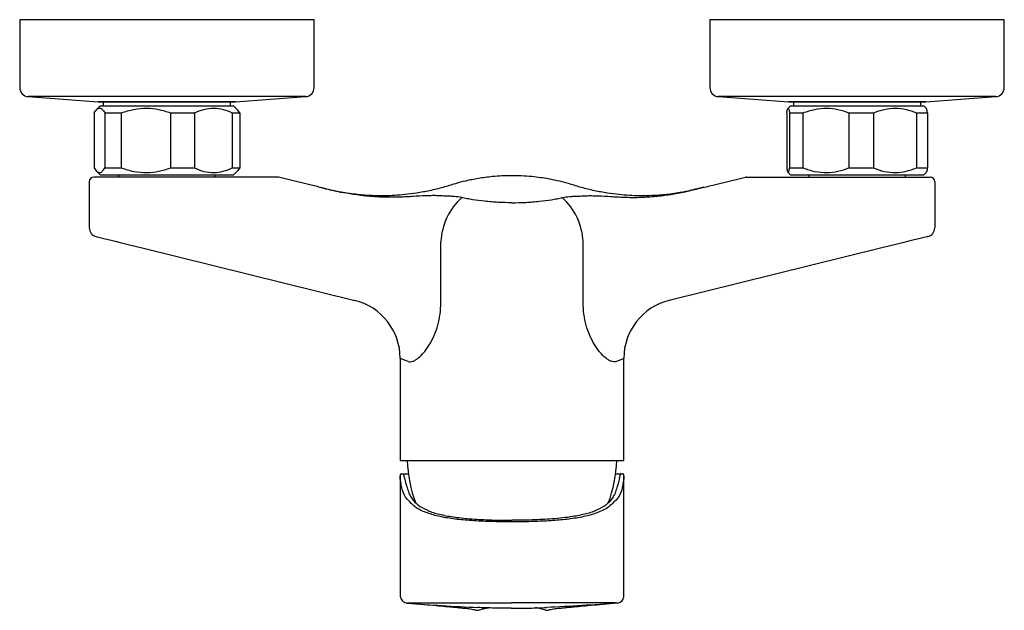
# Model space of a CAD drawing. Header units: millimetres. Extents: x 4002.799 to 4003.013, y 1976.546 to 1976.675.
import ezdxf

# ---------------------------------------------------------------- set-up
doc = ezdxf.new("R2010")
doc.units = ezdxf.units.MM
doc.layers.add('SANINDUSA', color=3, linetype='Continuous')

msp = doc.modelspace()

# ---------------------------------------------------------------- linework, layer by layer
at = {"layer": 'SANINDUSA'}
for p, q in [((4002.799151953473, 1976.674697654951), (4002.799151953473, 1976.659960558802)), ((4002.863151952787, 1976.674697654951), (4002.799151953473, 1976.674697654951)), ((4002.863151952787, 1976.659960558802), (4002.863151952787, 1976.674697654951)), ((4002.949151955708, 1976.674697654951), (4002.949151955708, 1976.659960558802)), ((4003.013151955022, 1976.674697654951), (4002.949151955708, 1976.674697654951)), ((4003.013151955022, 1976.659960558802), (4003.013151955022, 1976.674697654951)), ((4002.801008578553, 1976.657965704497), (4002.816240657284, 1976.656870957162)), ((4002.830396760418, 1976.657965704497), (4002.801008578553, 1976.657965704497)), ((4002.816651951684, 1976.655961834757), (4002.815781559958, 1976.655091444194)), ((4002.830778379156, 1976.656870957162), (4002.816240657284, 1976.656870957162)), ((4002.816401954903, 1976.656865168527), (4002.845901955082, 1976.656865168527)), ((4002.816651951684, 1976.655961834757), (4002.845651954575, 1976.655961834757)), ((4002.817301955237, 1976.656865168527), (4002.817301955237, 1976.655961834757)), ((4002.861295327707, 1976.657965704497), (4002.830396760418, 1976.657965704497)), ((4002.846063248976, 1976.656870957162), (4002.830778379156, 1976.656870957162)), ((4002.845001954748, 1976.655961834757), (4002.845001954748, 1976.656865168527)), ((4002.846522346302, 1976.655091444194), (4002.845651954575, 1976.655961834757)), ((4002.846063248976, 1976.656870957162), (4002.861295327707, 1976.657965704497)), ((4002.951008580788, 1976.657965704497), (4002.966240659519, 1976.656870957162)), ((4002.963202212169, 1976.657965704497), (4002.951008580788, 1976.657965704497)), ((4003.011295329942, 1976.657965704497), (4002.963202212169, 1976.657965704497)), ((4002.96665195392, 1976.655961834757), (4002.966093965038, 1976.655403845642)), ((4002.972272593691, 1976.656870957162), (4002.966240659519, 1976.656870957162)), ((4002.966401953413, 1976.656865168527), (4002.995901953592, 1976.656865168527)), ((4002.96665195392, 1976.655961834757), (4002.99565195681, 1976.655961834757)), ((4002.967301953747, 1976.656865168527), (4002.967301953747, 1976.655961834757)), ((4002.996063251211, 1976.656870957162), (4002.972272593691, 1976.656870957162)), ((4002.995001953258, 1976.655961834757), (4002.995001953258, 1976.656865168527)), ((4002.996209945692, 1976.655403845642), (4002.99565195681, 1976.655961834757)), ((4002.996063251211, 1976.656870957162), (4003.011295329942, 1976.657965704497)), ((4002.815309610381, 1976.654461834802), (4002.815309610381, 1976.642461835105)), ((4002.817684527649, 1976.654461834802), (4002.821290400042, 1976.654461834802)), ((4002.817684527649, 1976.654461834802), (4002.817684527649, 1976.642461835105)), ((4002.821290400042, 1976.642461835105), (4002.821290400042, 1976.654461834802)), ((4002.831899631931, 1976.654461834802), (4002.837132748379, 1976.654461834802)), ((4002.831899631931, 1976.654461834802), (4002.831899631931, 1976.642461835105)), ((4002.837132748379, 1976.654461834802), (4002.837132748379, 1976.642461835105)), ((4002.845367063, 1976.654461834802), (4002.846994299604, 1976.654461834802)), ((4002.845367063, 1976.654461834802), (4002.845367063, 1976.642461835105)), ((4002.846994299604, 1976.654461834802), (4002.846504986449, 1976.655074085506)), ((4002.846994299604, 1976.654461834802), (4002.846994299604, 1976.642461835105)), ((4002.965857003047, 1976.654461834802), (4002.965857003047, 1976.642461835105)), ((4002.966496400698, 1976.654461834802), (4002.969436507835, 1976.654461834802)), ((4002.966496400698, 1976.654461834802), (4002.966496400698, 1976.642461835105)), ((4002.969436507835, 1976.642461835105), (4002.969436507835, 1976.654461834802)), ((4002.979383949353, 1976.654461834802), (4002.984731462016, 1976.654461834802)), ((4002.979383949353, 1976.654461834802), (4002.979383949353, 1976.642461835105)), ((4002.984731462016, 1976.654461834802), (4002.984731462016, 1976.642461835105)), ((4002.994039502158, 1976.654461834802), (4002.996446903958, 1976.654461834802)), ((4002.994039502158, 1976.654461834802), (4002.994039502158, 1976.642461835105)), ((4002.996446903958, 1976.654461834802), (4002.996446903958, 1976.642461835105)), ((4002.815781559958, 1976.641832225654), (4002.816651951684, 1976.640961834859)), ((4002.817684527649, 1976.642461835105), (4002.821290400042, 1976.642461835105)), ((4002.831899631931, 1976.642461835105), (4002.837132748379, 1976.642461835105)), ((4002.845367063, 1976.642461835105), (4002.846994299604, 1976.642461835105)), ((4002.845651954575, 1976.640961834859), (4002.846522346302, 1976.641832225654)), ((4002.846994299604, 1976.642461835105), (4002.846504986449, 1976.641849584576)), ((4002.966093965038, 1976.641519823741), (4002.96665195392, 1976.640961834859)), ((4002.966496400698, 1976.642461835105), (4002.969436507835, 1976.642461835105)), ((4002.979383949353, 1976.642461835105), (4002.984731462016, 1976.642461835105)), ((4002.994039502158, 1976.642461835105), (4002.996446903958, 1976.642461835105)), ((4002.99565195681, 1976.640961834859), (4002.996209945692, 1976.641519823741)), ((4002.81426734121, 1976.639461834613), (4002.81426734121, 1976.62948192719)), ((4002.820230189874, 1976.640461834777), (4002.815267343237, 1976.640461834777)), ((4002.816651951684, 1976.640961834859), (4002.845651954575, 1976.640961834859)), ((4002.82065195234, 1976.640961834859), (4002.82065195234, 1976.640461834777)), ((4002.841651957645, 1976.640461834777), (4002.841651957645, 1976.640961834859)), ((4002.855392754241, 1976.640432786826), (4002.855392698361, 1976.640432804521)), ((4002.96665195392, 1976.640961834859), (4002.99565195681, 1976.640961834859)), ((4002.97065195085, 1976.640961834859), (4002.97065195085, 1976.640461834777)), ((4002.991651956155, 1976.640461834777), (4002.991651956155, 1976.640961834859)), ((4002.992073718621, 1976.640461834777), (4002.997036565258, 1976.640461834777)), ((4002.998036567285, 1976.639461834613), (4002.998036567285, 1976.62948192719)), ((4002.865899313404, 1976.637840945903), (4002.864410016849, 1976.63819874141)), ((4002.869891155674, 1976.637057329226), (4002.869445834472, 1976.637133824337)), ((4002.943381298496, 1976.6372196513), (4002.942439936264, 1976.637045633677)), ((4002.890670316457, 1976.613176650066), (4002.890670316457, 1976.626420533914)), ((4002.921633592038, 1976.613176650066), (4002.921633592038, 1976.626420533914)), ((4002.825788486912, 1976.62507410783), (4002.87196449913, 1976.613687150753)), ((4002.986515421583, 1976.62507410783), (4002.940339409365, 1976.613687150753)), ((4002.881851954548, 1976.601065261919), (4002.881851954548, 1976.578884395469)), ((4002.930451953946, 1976.578884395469), (4002.930451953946, 1976.601065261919)), ((4002.881851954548, 1976.578884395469), (4002.930451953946, 1976.578884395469)), ((4002.881851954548, 1976.575435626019), (4002.881851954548, 1976.549382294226)), ((4002.881878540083, 1976.574850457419), (4002.881854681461, 1976.575435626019)), ((4002.882159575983, 1976.576005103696), (4002.882610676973, 1976.576005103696)), ((4002.882610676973, 1976.576005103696), (4002.883617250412, 1976.576005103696)), ((4002.882761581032, 1976.575090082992), (4002.882771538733, 1976.57505284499)), ((4002.928686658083, 1976.576005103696), (4002.929693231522, 1976.576005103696)), ((4002.929532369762, 1976.57505284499), (4002.929542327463, 1976.575090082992)), ((4002.929693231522, 1976.576005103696), (4002.930144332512, 1976.576005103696)), ((4002.930445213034, 1976.575409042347), (4002.930425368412, 1976.574850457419)), ((4002.930448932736, 1976.57551379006), (4002.930445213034, 1976.575409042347)), ((4002.930451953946, 1976.549382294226), (4002.930451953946, 1976.575409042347))]:
    msp.add_line(p, q, dxfattribs=at)
at = {"layer": 'SANINDUSA', "flags": 128}
for points in [[(4002.86442042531, 1976.638270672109), (4002.867403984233, 1976.637564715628), (4002.867404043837, 1976.637564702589), (4002.867404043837, 1976.637564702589)], [(4002.947830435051, 1976.638258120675), (4002.944899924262, 1976.637564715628), (4002.944899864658, 1976.637564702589), (4002.944899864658, 1976.637564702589)], [(4002.815788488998, 1976.627540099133), (4002.815911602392, 1976.627509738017), (4002.816277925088, 1976.627419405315), (4002.816878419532, 1976.6272713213), (4002.817698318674, 1976.627069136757), (4002.818717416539, 1976.626817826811), (4002.819910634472, 1976.626523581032), (4002.821248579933, 1976.626193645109), (4002.822698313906, 1976.625836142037), (4002.824224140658, 1976.625459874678), (4002.825788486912, 1976.62507410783)], [(4002.996515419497, 1976.627540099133), (4002.996392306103, 1976.627509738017), (4002.996025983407, 1976.627419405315), (4002.995425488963, 1976.6272713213), (4002.994605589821, 1976.627069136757), (4002.993586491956, 1976.626817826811), (4002.992393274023, 1976.626523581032), (4002.991055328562, 1976.626193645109), (4002.989605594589, 1976.625836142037), (4002.988079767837, 1976.625459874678), (4002.986515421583, 1976.62507410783)], [(4002.883563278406, 1976.60041748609), (4002.882819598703, 1976.600698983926), (4002.882283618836, 1976.600901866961), (4002.881960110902, 1976.601024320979), (4002.881851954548, 1976.601065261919)], [(4002.928740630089, 1976.60041748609), (4002.929484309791, 1976.600698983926), (4002.930020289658, 1976.600901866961), (4002.930343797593, 1976.601024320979), (4002.930451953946, 1976.601065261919)]]:
    msp.add_lwpolyline(points, dxfattribs=at)
at = {"layer": 'SANINDUSA'}
for centre, radius, start, end in [((4002.801151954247, 1976.659960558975), 0.002000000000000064, 180, 265.8891535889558), ((4002.861151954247, 1976.659960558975), 0.002000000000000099, 274.1108464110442, 0), ((4002.951151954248, 1976.659960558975), 0.002000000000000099, 180, 265.8891535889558), ((4003.011151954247, 1976.659960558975), 0.002000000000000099, 274.1108464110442, 0), ((4002.816401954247, 1976.659115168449), 0.002250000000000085, 265.8891535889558, 270), ((4002.845901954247, 1976.659115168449), 0.002250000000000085, 270, 274.1108464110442), ((4002.966401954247, 1976.659115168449), 0.002250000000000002, 265.8891535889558, 270), ((4002.995901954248, 1976.659115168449), 0.002249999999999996, 270, 274.1108464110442), ((4002.815267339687, 1976.639461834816), 0.001000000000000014, 90, 180), ((4002.855153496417, 1976.639461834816), 0.001000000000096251, 76.16054775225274, 90), ((4002.957150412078, 1976.639461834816), 0.001000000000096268, 90, 103.8394522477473), ((4002.997036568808, 1976.639461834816), 0.001000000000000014, 0, 90), ((4002.904662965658, 1976.625656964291), 0.01401346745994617, 132.3473611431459, 176.8765051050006), ((4002.907640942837, 1976.625656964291), 0.01401346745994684, 3.123494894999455, 47.65263885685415), ((4002.816267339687, 1976.629481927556), 0.001999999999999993, 180, 256.1473038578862), ((4002.996036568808, 1976.629481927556), 0.001999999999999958, 283.8526961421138, 0), ((4002.868851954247, 1976.601065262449), 0.01300000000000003, 359.997185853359, 76.14730385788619), ((4002.943451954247, 1976.601065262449), 0.01300000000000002, 103.8526961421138, 180.007179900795), ((4002.910525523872, 1976.579464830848), 0.02712977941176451, 181.2259172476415, 201.2968387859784), ((4002.901778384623, 1976.579464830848), 0.02712977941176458, 338.6255280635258, 358.7740827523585)]:
    msp.add_arc(centre, radius, start, end, dxfattribs=at)
for points, knots in [([(4002.815309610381, 1976.654461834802), (4002.815506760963, 1976.65474423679), (4002.815906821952, 1976.655317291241), (4002.816519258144, 1976.655545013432), (4002.817121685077, 1976.655272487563), (4002.817495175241, 1976.654734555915), (4002.817684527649, 1976.654461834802)], [0, 0, 0, 0, 0.2547899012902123, 0.5170235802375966, 0.7551401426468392, 1, 1, 1, 1]), ([(4002.821290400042, 1976.654461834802), (4002.822171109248, 1976.654744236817), (4002.823958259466, 1976.655317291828), (4002.826694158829, 1976.655545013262), (4002.829385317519, 1976.655272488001), (4002.831053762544, 1976.654734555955), (4002.831899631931, 1976.654461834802)], [0, 0, 0, 0, 0.2547897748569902, 0.5170237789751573, 0.7551403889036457, 1, 1, 1, 1]), ([(4002.837132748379, 1976.654461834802), (4002.837816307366, 1976.654744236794), (4002.839203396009, 1976.655317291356), (4002.841326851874, 1976.655545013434), (4002.843415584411, 1976.655272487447), (4002.844710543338, 1976.654734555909), (4002.845367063, 1976.654461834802)], [0, 0, 0, 0, 0.2547898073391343, 0.5170234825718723, 0.7551400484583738, 1, 1, 1, 1]), ([(4002.965857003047, 1976.654461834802), (4002.965910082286, 1976.654744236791), (4002.966017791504, 1976.65531729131), (4002.966182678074, 1976.655545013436), (4002.966344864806, 1976.655272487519), (4002.966445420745, 1976.654734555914), (4002.966496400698, 1976.654461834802)], [0, 0, 0, 0, 0.2547898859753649, 0.5170236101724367, 0.755140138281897, 1, 1, 1, 1]), ([(4002.969436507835, 1976.654461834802), (4002.970262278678, 1976.654744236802), (4002.971937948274, 1976.655317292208), (4002.974503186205, 1976.655545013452), (4002.977026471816, 1976.655272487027), (4002.978590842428, 1976.654734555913), (4002.979383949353, 1976.654461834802)], [0, 0, 0, 0, 0.254789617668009, 0.5170238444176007, 0.7551400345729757, 1, 1, 1, 1]), ([(4002.984731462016, 1976.654461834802), (4002.985504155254, 1976.654744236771), (4002.987072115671, 1976.655317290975), (4002.989472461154, 1976.655545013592), (4002.991833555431, 1976.655272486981), (4002.99329737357, 1976.654734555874), (4002.994039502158, 1976.654461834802)], [0, 0, 0, 0, 0.2547898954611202, 0.5170233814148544, 0.755139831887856, 1, 1, 1, 1]), ([(4002.996446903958, 1976.654461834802), (4002.996393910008, 1976.654760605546), (4002.996305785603, 1976.655257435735), (4002.996213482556, 1976.655338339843), (4002.996176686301, 1976.655370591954)], [0, 0, 0, 0, 0.6013538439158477, 1, 1, 1, 1]), ([(4002.815309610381, 1976.642461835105), (4002.81550676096, 1976.642179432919), (4002.815906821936, 1976.641606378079), (4002.816519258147, 1976.641378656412), (4002.817121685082, 1976.641651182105), (4002.817495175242, 1976.64218911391), (4002.817684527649, 1976.642461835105)], [0, 0, 0, 0, 0.2547899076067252, 0.5170235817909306, 0.7551401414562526, 0.9999999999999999, 0.9999999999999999, 0.9999999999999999, 0.9999999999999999]), ([(4002.821290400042, 1976.642461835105), (4002.822171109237, 1976.642179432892), (4002.823958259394, 1976.641606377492), (4002.826694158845, 1976.641378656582), (4002.829385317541, 1976.641651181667), (4002.831053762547, 1976.64218911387), (4002.831899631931, 1976.642461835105)], [0, 0, 0, 0, 0.2547897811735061, 0.5170237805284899, 0.7551403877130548, 1, 1, 1, 1]), ([(4002.837132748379, 1976.642461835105), (4002.837816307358, 1976.642179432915), (4002.839203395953, 1976.641606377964), (4002.841326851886, 1976.64137865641), (4002.843415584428, 1976.64165118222), (4002.84471054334, 1976.642189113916), (4002.845367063, 1976.642461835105)], [0, 0, 0, 0, 0.2547898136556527, 0.51702348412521, 0.75514004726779, 1, 1, 1, 1]), ([(4002.965857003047, 1976.642461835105), (4002.965910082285, 1976.642179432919), (4002.9660177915, 1976.64160637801), (4002.966182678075, 1976.641378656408), (4002.966344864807, 1976.641651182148), (4002.966445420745, 1976.64218911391), (4002.966496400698, 1976.642461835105)], [0, 0, 0, 0, 0.2547898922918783, 0.5170236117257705, 0.7551401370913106, 0.9999999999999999, 0.9999999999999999, 0.9999999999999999, 0.9999999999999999]), ([(4002.969436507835, 1976.642461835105), (4002.970262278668, 1976.642179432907), (4002.971937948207, 1976.641606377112), (4002.97450318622, 1976.641378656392), (4002.977026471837, 1976.641651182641), (4002.978590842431, 1976.642189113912), (4002.979383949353, 1976.642461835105)], [0, 0, 0, 0, 0.2547896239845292, 0.5170238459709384, 0.7551400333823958, 0.9999999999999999, 0.9999999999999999, 0.9999999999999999, 0.9999999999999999]), ([(4002.984731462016, 1976.642461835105), (4002.985504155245, 1976.642179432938), (4002.987072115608, 1976.641606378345), (4002.989472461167, 1976.641378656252), (4002.99183355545, 1976.641651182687), (4002.993297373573, 1976.642189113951), (4002.994039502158, 1976.642461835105)], [0, 0, 0, 0, 0.2547899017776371, 0.5170233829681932, 0.7551398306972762, 1, 1, 1, 1]), ([(4002.996446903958, 1976.642461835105), (4002.996393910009, 1976.642163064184), (4002.996305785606, 1976.641666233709), (4002.996213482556, 1976.64158532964), (4002.996176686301, 1976.641553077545)], [0, 0, 0, 0, 0.60135385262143, 1, 1, 1, 1]), ([(4002.825392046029, 1976.640461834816), (4002.824935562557, 1976.640461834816), (4002.824482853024, 1976.640461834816), (4002.823584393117, 1976.640461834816), (4002.823137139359, 1976.640461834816), (4002.821815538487, 1976.640461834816), (4002.820994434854, 1976.640461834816), (4002.820230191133, 1976.640461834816)], [0, 0, 0, 0, 0.2499999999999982, 0.2499999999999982, 0.4999999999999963, 0.4999999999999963, 1, 1, 1, 1]), ([(4002.855153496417, 1976.640461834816), (4002.855153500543, 1976.640461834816), (4002.855077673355, 1976.640461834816), (4002.85480847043, 1976.640461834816), (4002.854624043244, 1976.640461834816), (4002.854194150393, 1976.640461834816), (4002.853950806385, 1976.640461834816), (4002.853438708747, 1976.640461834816), (4002.853167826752, 1976.640461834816), (4002.852605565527, 1976.640461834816), (4002.852313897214, 1976.640461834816), (4002.851724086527, 1976.640461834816), (4002.851424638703, 1976.640461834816), (4002.850516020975, 1976.640461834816), (4002.849896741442, 1976.640461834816), (4002.848012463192, 1976.640461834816), (4002.846719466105, 1976.640461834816), (4002.844102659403, 1976.640461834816), (4002.842785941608, 1976.640461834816), (4002.838819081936, 1976.640461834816), (4002.836152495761, 1976.640461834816), (4002.830791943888, 1976.640461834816), (4002.828097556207, 1976.640461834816), (4002.825392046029, 1976.640461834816)], [0, 0, 0, 0, 0.03124999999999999, 0.03124999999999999, 0.06249999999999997, 0.06249999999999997, 0.09374999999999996, 0.09374999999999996, 0.1249999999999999, 0.1249999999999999, 0.1562499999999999, 0.1562499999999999, 0.1874999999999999, 0.1874999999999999, 0.2499999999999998, 0.2499999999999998, 0.3750000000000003, 0.3750000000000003, 0.5000000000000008, 0.5000000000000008, 0.7500000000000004, 0.7500000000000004, 1, 1, 1, 1]), ([(4002.86521778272, 1976.638081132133), (4002.864314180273, 1976.638294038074), (4002.86103797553, 1976.639065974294), (4002.857763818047, 1976.639858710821), (4002.855392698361, 1976.640432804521)], [0, 0, 0, 0, 0.2758076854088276, 1, 1, 1, 1]), ([(4002.906151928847, 1976.640773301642), (4002.905408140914, 1976.640765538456), (4002.904000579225, 1976.640750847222), (4002.902056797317, 1976.640601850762), (4002.900365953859, 1976.640410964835), (4002.898871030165, 1976.640186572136), (4002.897464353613, 1976.639929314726), (4002.895798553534, 1976.639568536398), (4002.893701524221, 1976.639024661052), (4002.89111811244, 1976.638186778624), (4002.888300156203, 1976.637505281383), (4002.885527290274, 1976.636990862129), (4002.882997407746, 1976.636665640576), (4002.880630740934, 1976.636475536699), (4002.878262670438, 1976.63639249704), (4002.87556892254, 1976.636434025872), (4002.872442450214, 1976.636642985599), (4002.870192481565, 1976.637004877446), (4002.868993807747, 1976.637197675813)], [0, 0, 0, 0, 0.05925808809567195, 0.1121413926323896, 0.1552563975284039, 0.1948347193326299, 0.2325759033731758, 0.2691896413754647, 0.3306371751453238, 0.4051160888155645, 0.485518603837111, 0.5614528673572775, 0.629756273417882, 0.6886741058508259, 0.7505990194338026, 0.8184951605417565, 0.9033030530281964, 1, 1, 1, 1]), ([(4002.943094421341, 1976.63716661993), (4002.941967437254, 1976.636985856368), (4002.939789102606, 1976.636636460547), (4002.936734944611, 1976.636434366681), (4002.934041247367, 1976.636392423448), (4002.931673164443, 1976.636475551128), (4002.929306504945, 1976.636665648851), (4002.926776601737, 1976.636990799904), (4002.924047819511, 1976.63749738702), (4002.921304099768, 1976.63815603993), (4002.918813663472, 1976.638957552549), (4002.916548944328, 1976.639563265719), (4002.914584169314, 1976.639985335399), (4002.91274440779, 1976.640299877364), (4002.910847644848, 1976.640544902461), (4002.908637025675, 1976.640740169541), (4002.907025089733, 1976.640760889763), (4002.906151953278, 1976.640772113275)], [0, 0, 0, 0, 0.09143899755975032, 0.1767413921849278, 0.2450334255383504, 0.3073194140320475, 0.3665807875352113, 0.43528246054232, 0.511659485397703, 0.5889455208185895, 0.661244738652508, 0.7212764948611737, 0.7767681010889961, 0.8222569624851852, 0.8708352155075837, 0.9300353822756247, 1, 1, 1, 1]), ([(4002.94694548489, 1976.638047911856), (4002.947895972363, 1976.638271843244), (4002.951219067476, 1976.639054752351), (4002.95454008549, 1976.63985876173), (4002.956911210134, 1976.640432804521)], [0, 0, 0, 0, 0.2860247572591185, 1, 1, 1, 1]), ([(4002.957150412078, 1976.640461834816), (4002.957150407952, 1976.640461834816), (4002.957226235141, 1976.640461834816), (4002.957495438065, 1976.640461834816), (4002.957679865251, 1976.640461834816), (4002.958109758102, 1976.640461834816), (4002.958353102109, 1976.640461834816), (4002.958865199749, 1976.640461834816), (4002.959136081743, 1976.640461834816), (4002.959698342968, 1976.640461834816), (4002.959990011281, 1976.640461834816), (4002.960579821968, 1976.640461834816), (4002.960879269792, 1976.640461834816), (4002.961787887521, 1976.640461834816), (4002.962407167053, 1976.640461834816), (4002.964291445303, 1976.640461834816), (4002.96558444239, 1976.640461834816), (4002.968201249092, 1976.640461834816), (4002.969517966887, 1976.640461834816), (4002.973484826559, 1976.640461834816), (4002.976151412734, 1976.640461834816), (4002.981511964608, 1976.640461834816), (4002.984206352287, 1976.640461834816), (4002.986911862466, 1976.640461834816)], [0, 0, 0, 0, 0.03125000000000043, 0.03125000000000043, 0.06250000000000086, 0.06250000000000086, 0.09375000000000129, 0.09375000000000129, 0.1250000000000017, 0.1250000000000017, 0.1562500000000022, 0.1562500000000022, 0.1875000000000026, 0.1875000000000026, 0.2500000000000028, 0.2500000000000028, 0.3750000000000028, 0.3750000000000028, 0.5000000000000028, 0.5000000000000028, 0.7500000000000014, 0.7500000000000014, 1, 1, 1, 1]), ([(4002.986911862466, 1976.640461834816), (4002.987368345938, 1976.640461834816), (4002.987821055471, 1976.640461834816), (4002.988719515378, 1976.640461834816), (4002.989166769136, 1976.640461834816), (4002.990488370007, 1976.640461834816), (4002.991309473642, 1976.640461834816), (4002.992073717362, 1976.640461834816)], [0, 0, 0, 0, 0.2499999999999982, 0.2499999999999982, 0.4999999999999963, 0.4999999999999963, 1, 1, 1, 1]), ([(4002.868921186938, 1976.637212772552), (4002.86790884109, 1976.637409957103), (4002.86666614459, 1976.637652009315), (4002.86543627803, 1976.637951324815), (4002.865208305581, 1976.638006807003)], [0, 0, 0, 0, 0.8146364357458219, 1, 1, 1, 1]), ([(4002.867404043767, 1976.637564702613), (4002.867436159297, 1976.637557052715), (4002.867469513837, 1976.637548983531), (4002.867534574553, 1976.637533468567), (4002.867567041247, 1976.637525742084), (4002.867664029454, 1976.637502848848), (4002.867728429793, 1976.637487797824), (4002.867921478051, 1976.637443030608), (4002.868049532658, 1976.637413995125), (4002.868306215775, 1976.637356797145), (4002.868434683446, 1976.637328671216), (4002.868627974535, 1976.637286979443), (4002.868692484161, 1976.6372731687), (4002.868789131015, 1976.63725266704), (4002.868821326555, 1976.637245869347), (4002.868885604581, 1976.637232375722), (4002.868917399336, 1976.637225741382), (4002.868949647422, 1976.637219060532)], [0, 0, 0, 0, 0.06250000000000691, 0.06250000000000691, 0.1250000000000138, 0.1250000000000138, 0.2500000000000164, 0.2500000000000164, 0.5000000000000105, 0.5000000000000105, 0.7500000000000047, 0.7500000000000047, 0.8750000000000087, 0.8750000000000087, 0.9375000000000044, 0.9375000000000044, 1, 1, 1, 1]), ([(4002.869886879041, 1976.637030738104), (4002.869754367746, 1976.637050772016), (4002.869430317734, 1976.637099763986), (4002.869110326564, 1976.637170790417), (4002.868921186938, 1976.637212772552)], [0, 0, 0, 0, 0.4089223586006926, 1, 1, 1, 1]), ([(4002.868949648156, 1976.637219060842), (4002.868949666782, 1976.637219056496), (4002.869111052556, 1976.637181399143), (4002.869275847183, 1976.637160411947), (4002.869440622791, 1976.637139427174)], [0, 0, 0, 0, 0.0001154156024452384, 1, 1, 1, 1]), ([(4002.881744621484, 1976.636108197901), (4002.880074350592, 1976.636092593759), (4002.877091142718, 1976.636064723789), (4002.873140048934, 1976.636459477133), (4002.870871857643, 1976.636876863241), (4002.869891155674, 1976.637057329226)], [0, 0, 0, 0, 0.4193190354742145, 0.7489299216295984, 0.9999999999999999, 0.9999999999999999, 0.9999999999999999, 0.9999999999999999]), ([(4002.930559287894, 1976.636108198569), (4002.931637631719, 1976.636061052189), (4002.932712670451, 1976.636054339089), (4002.934859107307, 1976.636112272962), (4002.935931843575, 1976.636176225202), (4002.938065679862, 1976.636368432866), (4002.939128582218, 1976.636495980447), (4002.941246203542, 1976.63681187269), (4002.942303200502, 1976.637000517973), (4002.943354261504, 1976.637219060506)], [0, 0, 0, 0, 0.2500000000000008, 0.2500000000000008, 0.5000000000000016, 0.5000000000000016, 0.7500000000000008, 0.7500000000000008, 1, 1, 1, 1]), ([(4002.943354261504, 1976.637219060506), (4002.943481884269, 1976.637245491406), (4002.943611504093, 1976.637273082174), (4002.943869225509, 1976.637328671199), (4002.943997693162, 1976.637356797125), (4002.944254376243, 1976.637413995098), (4002.944382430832, 1976.637443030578), (4002.944575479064, 1976.63748779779), (4002.944639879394, 1976.637502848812), (4002.944736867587, 1976.637525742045), (4002.944769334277, 1976.637533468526), (4002.944834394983, 1976.637548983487), (4002.944867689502, 1976.637557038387), (4002.944899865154, 1976.637564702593)], [0, 0, 0, 0, 0.2500000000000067, 0.2500000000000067, 0.5000000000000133, 0.5000000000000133, 0.75000000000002, 0.75000000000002, 0.8750000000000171, 0.8750000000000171, 0.9375000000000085, 0.9375000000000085, 1, 1, 1, 1]), ([(4002.946950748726, 1976.637990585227), (4002.946127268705, 1976.637788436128), (4002.944944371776, 1976.637498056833), (4002.943745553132, 1976.63728453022), (4002.943381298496, 1976.6372196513)], [0, 0, 0, 0, 0.6961553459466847, 1, 1, 1, 1]), ([(4002.94360886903, 1976.637272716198), (4002.943609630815, 1976.637272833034), (4002.943723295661, 1976.637290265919), (4002.943797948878, 1976.637300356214), (4002.943872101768, 1976.637310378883)], [0, 0, 0, 0, 0.006702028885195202, 0.9999999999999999, 0.9999999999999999, 0.9999999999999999, 0.9999999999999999]), ([(4002.944899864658, 1976.637564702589), (4002.944899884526, 1976.637564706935), (4002.945584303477, 1976.637714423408), (4002.946264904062, 1976.637881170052), (4002.94694548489, 1976.638047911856)], [0, 0, 0, 0, 2.902931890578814e-05, 1, 1, 1, 1]), ([(4002.891835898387, 1976.636297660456), (4002.891829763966, 1976.636298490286), (4002.891825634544, 1976.636298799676), (4002.891815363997, 1976.636299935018), (4002.891799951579, 1976.636301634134), (4002.891763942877, 1976.636305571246), (4002.891691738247, 1976.636313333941), (4002.891546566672, 1976.636328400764), (4002.891420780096, 1976.63634048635), (4002.891167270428, 1976.636363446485), (4002.890995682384, 1976.636377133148), (4002.890472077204, 1976.636412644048), (4002.890110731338, 1976.636428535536), (4002.88936136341, 1976.636445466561), (4002.888973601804, 1976.636446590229), (4002.888174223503, 1976.636435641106), (4002.887761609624, 1976.636423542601), (4002.886481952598, 1976.636372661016), (4002.885589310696, 1976.636319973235), (4002.884180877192, 1976.636236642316), (4002.883700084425, 1976.636208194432), (4002.882731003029, 1976.636154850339), (4002.882240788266, 1976.636129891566), (4002.881744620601, 1976.636108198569)], [0, 0, 0, 0, 0.001953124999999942, 0.001953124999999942, 0.003906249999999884, 0.007812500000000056, 0.01562499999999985, 0.03124999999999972, 0.06249999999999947, 0.06249999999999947, 0.1249999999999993, 0.1249999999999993, 0.2499999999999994, 0.2499999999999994, 0.3749999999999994, 0.3749999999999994, 0.4999999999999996, 0.4999999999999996, 0.7499999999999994, 0.7499999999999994, 0.8749999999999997, 0.8749999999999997, 1, 1, 1, 1]), ([(4002.895223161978, 1976.636013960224), (4002.89469059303, 1976.636131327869), (4002.894140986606, 1976.636212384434), (4002.893296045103, 1976.636285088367), (4002.893009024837, 1976.636299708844), (4002.892426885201, 1976.636310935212), (4002.892130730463, 1976.636307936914), (4002.891835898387, 1976.636297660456)], [0, 0, 0, 0, 0.5000000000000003, 0.5000000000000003, 0.7500000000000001, 0.7500000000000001, 1, 1, 1, 1]), ([(4002.906151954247, 1976.634901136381), (4002.905134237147, 1976.634901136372), (4002.904133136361, 1976.634927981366), (4002.902655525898, 1976.6350072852), (4002.902166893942, 1976.635039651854), (4002.901197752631, 1976.635116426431), (4002.900715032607, 1976.635161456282), (4002.899310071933, 1976.635310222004), (4002.898423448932, 1976.635429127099), (4002.897166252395, 1976.635632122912), (4002.896759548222, 1976.635704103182), (4002.895970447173, 1976.635854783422), (4002.895588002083, 1976.635933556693), (4002.895223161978, 1976.636013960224)], [0, 0, 0, 0, 0.2499999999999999, 0.2499999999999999, 0.3749999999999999, 0.3749999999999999, 0.4999999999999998, 0.4999999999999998, 0.7499999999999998, 0.7499999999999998, 0.8749999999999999, 0.8749999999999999, 1, 1, 1, 1]), ([(4002.906151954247, 1976.634901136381), (4002.907169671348, 1976.634901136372), (4002.908170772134, 1976.634927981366), (4002.909648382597, 1976.6350072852), (4002.910137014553, 1976.635039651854), (4002.911106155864, 1976.635116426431), (4002.911588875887, 1976.635161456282), (4002.912993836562, 1976.635310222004), (4002.913880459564, 1976.635429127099), (4002.9151376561, 1976.635632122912), (4002.915544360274, 1976.635704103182), (4002.916333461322, 1976.635854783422), (4002.916715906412, 1976.635933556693), (4002.917080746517, 1976.636013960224)], [0, 0, 0, 0, 0.2499999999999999, 0.2499999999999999, 0.3749999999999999, 0.3749999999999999, 0.4999999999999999, 0.4999999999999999, 0.7499999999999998, 0.7499999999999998, 0.8749999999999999, 0.8749999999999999, 1, 1, 1, 1]), ([(4002.917080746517, 1976.636013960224), (4002.917613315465, 1976.636131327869), (4002.918162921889, 1976.636212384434), (4002.919007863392, 1976.636285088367), (4002.919294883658, 1976.636299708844), (4002.919877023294, 1976.636310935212), (4002.920173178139, 1976.636307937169), (4002.920468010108, 1976.636297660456)], [0, 0, 0, 0, 0.5000000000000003, 0.5000000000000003, 0.7500000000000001, 0.7500000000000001, 1, 1, 1, 1]), ([(4002.920468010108, 1976.636297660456), (4002.920795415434, 1976.636334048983), (4002.921133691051, 1976.636365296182), (4002.921831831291, 1976.636412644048), (4002.922193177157, 1976.636428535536), (4002.922942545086, 1976.636445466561), (4002.923330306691, 1976.636446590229), (4002.924129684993, 1976.636435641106), (4002.924542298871, 1976.636423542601), (4002.925821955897, 1976.636372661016), (4002.926714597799, 1976.636319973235), (4002.928123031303, 1976.636236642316), (4002.92860382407, 1976.636208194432), (4002.929572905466, 1976.636154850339), (4002.930063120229, 1976.636129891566), (4002.930559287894, 1976.636108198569)], [0, 0, 0, 0, 0.1250000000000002, 0.1250000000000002, 0.2500000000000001, 0.2500000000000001, 0.3750000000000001, 0.3750000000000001, 0.5, 0.5, 0.7499999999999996, 0.7499999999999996, 0.8749999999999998, 0.8749999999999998, 1, 1, 1, 1]), ([(4002.88356327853, 1976.600417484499), (4002.883868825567, 1976.600301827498), (4002.884211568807, 1976.60031421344), (4002.884780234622, 1976.600508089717), (4002.884978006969, 1976.600602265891), (4002.885381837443, 1976.600843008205), (4002.885587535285, 1976.600989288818), (4002.886204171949, 1976.601490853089), (4002.886618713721, 1976.601910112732), (4002.887235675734, 1976.60265377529), (4002.887440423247, 1976.602921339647), (4002.887836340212, 1976.603481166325), (4002.888028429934, 1976.603774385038), (4002.88858480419, 1976.604692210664), (4002.888930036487, 1976.605355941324), (4002.889547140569, 1976.606781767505), (4002.889811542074, 1976.607526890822), (4002.890133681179, 1976.608692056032), (4002.890228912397, 1976.609090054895), (4002.890391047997, 1976.609891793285), (4002.890458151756, 1976.610295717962), (4002.890618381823, 1976.611516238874), (4002.890670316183, 1976.612344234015), (4002.890670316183, 1976.613176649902)], [0, 0, 0, 0, 0.1249999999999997, 0.1249999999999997, 0.1874999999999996, 0.1874999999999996, 0.2499999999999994, 0.2499999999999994, 0.3749999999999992, 0.3749999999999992, 0.4374999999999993, 0.4374999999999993, 0.4999999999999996, 0.4999999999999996, 0.6249999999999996, 0.6249999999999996, 0.7499999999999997, 0.7499999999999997, 0.8124999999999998, 0.8124999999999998, 0.8749999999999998, 0.8749999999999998, 1, 1, 1, 1]), ([(4002.928740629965, 1976.600417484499), (4002.928435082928, 1976.600301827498), (4002.928092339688, 1976.60031421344), (4002.927523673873, 1976.600508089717), (4002.927325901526, 1976.600602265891), (4002.926922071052, 1976.600843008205), (4002.926716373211, 1976.600989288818), (4002.926099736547, 1976.601490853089), (4002.925685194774, 1976.601910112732), (4002.925068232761, 1976.60265377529), (4002.924863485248, 1976.602921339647), (4002.924467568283, 1976.603481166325), (4002.924275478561, 1976.603774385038), (4002.923719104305, 1976.604692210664), (4002.923373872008, 1976.605355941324), (4002.922756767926, 1976.606781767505), (4002.922492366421, 1976.607526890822), (4002.922170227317, 1976.608692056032), (4002.922074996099, 1976.609090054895), (4002.921912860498, 1976.609891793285), (4002.921845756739, 1976.610295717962), (4002.921685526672, 1976.611516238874), (4002.921633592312, 1976.612344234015), (4002.921633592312, 1976.613176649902)], [0, 0, 0, 0, 0.1249999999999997, 0.1249999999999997, 0.1874999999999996, 0.1874999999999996, 0.2499999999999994, 0.2499999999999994, 0.3749999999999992, 0.3749999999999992, 0.4374999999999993, 0.4374999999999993, 0.4999999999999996, 0.4999999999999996, 0.6249999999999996, 0.6249999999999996, 0.7499999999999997, 0.7499999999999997, 0.8124999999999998, 0.8124999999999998, 0.8749999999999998, 0.8749999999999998, 1, 1, 1, 1]), ([(4002.881854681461, 1976.575435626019), (4002.881852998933, 1976.575460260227), (4002.881850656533, 1976.575494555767), (4002.881853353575, 1976.575501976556), (4002.881854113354, 1976.575504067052)], [0, 0, 0, 0, 0.7182918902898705, 1, 1, 1, 1]), ([(4002.882154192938, 1976.5759980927), (4002.882143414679, 1976.576000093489), (4002.882081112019, 1976.576011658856), (4002.88196535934, 1976.575937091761), (4002.881899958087, 1976.575837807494), (4002.881866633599, 1976.575724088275), (4002.881853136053, 1976.575640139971), (4002.88185511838, 1976.575531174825), (4002.881855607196, 1976.575504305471)], [0, 0, 0, 0, 0.03279627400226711, 0.1895756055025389, 0.3260299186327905, 0.5157595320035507, 0.8805927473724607, 1, 1, 1, 1]), ([(4002.884270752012, 1976.569557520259), (4002.883943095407, 1976.569859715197), (4002.883088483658, 1976.570647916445), (4002.882226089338, 1976.572374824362), (4002.882000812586, 1976.573979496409), (4002.881878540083, 1976.574850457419)], [0, 0, 0, 0, 0.2213685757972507, 0.5773855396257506, 1, 1, 1, 1]), ([(4002.882610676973, 1976.576005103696), (4002.882591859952, 1976.575961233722), (4002.882555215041, 1976.575875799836), (4002.882694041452, 1976.575347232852), (4002.882761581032, 1976.575090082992)], [0, 0, 0, 0, 0.5134961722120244, 1, 1, 1, 1]), ([(4002.882771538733, 1976.57505284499), (4002.882987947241, 1976.574215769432), (4002.883313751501, 1976.572955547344), (4002.883847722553, 1976.571498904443), (4002.884534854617, 1976.570316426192), (4002.885702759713, 1976.569135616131), (4002.887563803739, 1976.568056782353), (4002.88997152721, 1976.56721445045), (4002.891958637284, 1976.566849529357), (4002.892967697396, 1976.566664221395)], [0, 0, 0, 0, 0.1906597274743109, 0.2870393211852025, 0.3833419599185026, 0.5307916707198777, 0.6824514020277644, 0.8387479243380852, 1, 1, 1, 1]), ([(4002.929532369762, 1976.57505284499), (4002.929315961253, 1976.574215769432), (4002.928990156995, 1976.572955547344), (4002.928456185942, 1976.571498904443), (4002.927769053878, 1976.570316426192), (4002.926601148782, 1976.569135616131), (4002.924740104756, 1976.568056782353), (4002.922332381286, 1976.56721445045), (4002.920345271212, 1976.566849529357), (4002.919336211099, 1976.566664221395)], [0, 0, 0, 0, 0.1906597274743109, 0.2870393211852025, 0.3833419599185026, 0.5307916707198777, 0.6824514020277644, 0.8387479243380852, 1, 1, 1, 1]), ([(4002.930425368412, 1976.574850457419), (4002.930313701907, 1976.57404774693), (4002.930087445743, 1976.572421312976), (4002.929324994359, 1976.570752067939), (4002.928479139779, 1976.5700012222), (4002.92823872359, 1976.569787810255)], [0, 0, 0, 0, 0.4109025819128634, 0.8325615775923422, 1, 1, 1, 1]), ([(4002.929542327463, 1976.575090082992), (4002.929613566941, 1976.575362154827), (4002.929750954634, 1976.575886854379), (4002.929711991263, 1976.575966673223), (4002.929693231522, 1976.576005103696)], [0, 0, 0, 0, 0.5185288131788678, 1, 1, 1, 1]), ([(4002.930444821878, 1976.575514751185), (4002.930443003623, 1976.575581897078), (4002.930439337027, 1976.575717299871), (4002.930424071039, 1976.575825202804), (4002.930291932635, 1976.575985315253), (4002.930188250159, 1976.575993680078), (4002.930144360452, 1976.575997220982)], [0, 0, 0, 0, 0.3528536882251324, 0.7115457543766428, 0.8778947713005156, 1, 1, 1, 1]), ([(4002.92823872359, 1976.569787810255), (4002.927924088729, 1976.569454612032), (4002.927060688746, 1976.568540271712), (4002.924979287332, 1976.567549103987), (4002.922155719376, 1976.566696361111), (4002.919001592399, 1976.566155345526), (4002.915491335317, 1976.565807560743), (4002.911752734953, 1976.565610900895), (4002.907796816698, 1976.565524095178), (4002.903782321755, 1976.565532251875), (4002.89978127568, 1976.565639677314), (4002.895985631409, 1976.565869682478), (4002.89245512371, 1976.566272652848), (4002.889367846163, 1976.566882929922), (4002.886786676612, 1976.56778965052), (4002.885094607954, 1976.568671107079), (4002.884439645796, 1976.569375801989), (4002.884270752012, 1976.569557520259)], [0, 0, 0, 0, 0.04556493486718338, 0.1250362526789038, 0.1946082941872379, 0.2662683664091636, 0.3347741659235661, 0.4051717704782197, 0.4753511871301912, 0.5475154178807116, 0.6185250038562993, 0.6916076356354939, 0.7622706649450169, 0.835066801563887, 0.9041481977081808, 0.9752828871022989, 0.9999999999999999, 0.9999999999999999, 0.9999999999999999, 0.9999999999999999]), ([(4002.892965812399, 1976.566663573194), (4002.893678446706, 1976.566561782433), (4002.895114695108, 1976.566356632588), (4002.898018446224, 1976.566105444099), (4002.901701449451, 1976.565916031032), (4002.904665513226, 1976.565892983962), (4002.906151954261, 1976.565881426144)], [0, 0, 0, 0, 0.1809615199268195, 0.3647111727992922, 0.6814105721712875, 1, 1, 1, 1]), ([(4002.919338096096, 1976.566663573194), (4002.918625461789, 1976.566561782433), (4002.917189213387, 1976.566356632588), (4002.914285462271, 1976.566105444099), (4002.910602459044, 1976.565916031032), (4002.907638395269, 1976.565892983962), (4002.906151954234, 1976.565881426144)], [0, 0, 0, 0, 0.1809615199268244, 0.3647111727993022, 0.6814105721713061, 1, 1, 1, 1]), ([(4002.881851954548, 1976.549382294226), (4002.881855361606, 1976.549217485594), (4002.881993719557, 1976.548881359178), (4002.88225168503, 1976.548433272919), (4002.882631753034, 1976.548093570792), (4002.883016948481, 1976.547929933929), (4002.883255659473, 1976.547900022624), (4002.88332724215, 1976.547891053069)], [0, 0, 0, 0, 0.2252067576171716, 0.4506097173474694, 0.6763739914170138, 0.9029537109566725, 1, 1, 1, 1]), ([(4002.928976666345, 1976.547891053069), (4002.929291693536, 1976.54793413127), (4002.929417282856, 1976.547959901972), (4002.929690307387, 1976.54807063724), (4002.930044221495, 1976.548334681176), (4002.930318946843, 1976.548731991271), (4002.930457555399, 1976.549120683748), (4002.930451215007, 1976.549336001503), (4002.930451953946, 1976.549382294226)], [0, 0, 0, 0, 0.01715773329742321, 0.2191058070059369, 0.4105901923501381, 0.677865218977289, 0.9306861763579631, 1, 1, 1, 1]), ([(4002.88332724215, 1976.547891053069), (4002.883434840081, 1976.547891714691), (4002.883650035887, 1976.547893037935), (4002.884440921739, 1976.54789486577), (4002.885784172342, 1976.547896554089), (4002.887872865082, 1976.547897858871), (4002.890487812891, 1976.547899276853), (4002.893538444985, 1976.547900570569), (4002.896953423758, 1976.547900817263), (4002.900281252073, 1976.547900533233), (4002.903374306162, 1976.547900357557), (4002.905226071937, 1976.547900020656), (4002.906151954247, 1976.547899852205)], [0, 0, 0, 0, 0.07579430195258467, 0.1515885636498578, 0.2656618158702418, 0.379734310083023, 0.4937932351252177, 0.6078522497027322, 0.7218991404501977, 0.8359461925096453, 0.9179731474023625, 1, 1, 1, 1]), ([(4002.88332724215, 1976.547891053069), (4002.88587845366, 1976.547688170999), (4002.890981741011, 1976.547282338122), (4002.896094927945, 1976.547030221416), (4002.898651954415, 1976.546904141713)], [0, 0, 0, 0, 0.4999153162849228, 1, 1, 1, 1]), ([(4002.884191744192, 1976.547826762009), (4002.885126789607, 1976.547745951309), (4002.88699378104, 1976.547584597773), (4002.889509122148, 1976.547362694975), (4002.891512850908, 1976.547183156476), (4002.892751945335, 1976.547070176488), (4002.893419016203, 1976.547008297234), (4002.893724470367, 1976.546979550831), (4002.894096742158, 1976.546944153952), (4002.894560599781, 1976.546899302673), (4002.895211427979, 1976.546834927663), (4002.896012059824, 1976.546754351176), (4002.896852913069, 1976.546658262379), (4002.89750923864, 1976.546555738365), (4002.897981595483, 1976.546451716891), (4002.898227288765, 1976.546371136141), (4002.898380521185, 1976.546336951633), (4002.898425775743, 1976.546326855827)], [0, 0, 0, 0, 0.08974563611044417, 0.1791937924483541, 0.2461063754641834, 0.2917450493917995, 0.3112650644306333, 0.3266990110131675, 0.3457491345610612, 0.3815219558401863, 0.4258756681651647, 0.4980990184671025, 0.5854629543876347, 0.6885780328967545, 0.8075085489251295, 0.9431509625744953, 1, 1, 1, 1]), ([(4002.905945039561, 1976.546738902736), (4002.904729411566, 1976.54675051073), (4002.902297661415, 1976.546773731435), (4002.899867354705, 1976.546860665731), (4002.898651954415, 1976.546904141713)], [0, 0, 0, 0, 0.4998983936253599, 1, 1, 1, 1]), ([(4002.898873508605, 1976.546343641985), (4002.899032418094, 1976.546395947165), (4002.899393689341, 1976.546514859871), (4002.900118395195, 1976.546697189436), (4002.900656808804, 1976.546808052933), (4002.901016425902, 1976.546829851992), (4002.901016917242, 1976.546829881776)], [0, 0, 0, 0, 0.2957647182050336, 0.6724034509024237, 0.9995524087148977, 1, 1, 1, 1]), ([(4002.905945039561, 1976.546738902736), (4002.907574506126, 1976.546750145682), (4002.910006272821, 1976.546772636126), (4002.91243656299, 1976.546860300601), (4002.91365195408, 1976.546904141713)], [0, 0, 0, 0, 0.4998987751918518, 1, 1, 1, 1]), ([(4002.928976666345, 1976.547891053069), (4002.928869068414, 1976.547891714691), (4002.928653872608, 1976.547893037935), (4002.927862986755, 1976.54789486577), (4002.926519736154, 1976.547896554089), (4002.924431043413, 1976.547897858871), (4002.921816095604, 1976.547899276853), (4002.91876546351, 1976.547900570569), (4002.915350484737, 1976.547900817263), (4002.912022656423, 1976.547900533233), (4002.908929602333, 1976.547900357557), (4002.907077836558, 1976.547900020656), (4002.906151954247, 1976.547899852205)], [0, 0, 0, 0, 0.07579430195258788, 0.1515885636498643, 0.2656618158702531, 0.3797343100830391, 0.4937932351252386, 0.607852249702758, 0.7218991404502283, 0.8359461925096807, 0.9179731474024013, 1, 1, 1, 1]), ([(4002.91343039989, 1976.546343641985), (4002.913271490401, 1976.546395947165), (4002.912910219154, 1976.546514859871), (4002.912185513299, 1976.546697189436), (4002.911647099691, 1976.546808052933), (4002.911287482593, 1976.546829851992), (4002.911286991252, 1976.546829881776)], [0, 0, 0, 0, 0.2957647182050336, 0.6724034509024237, 0.9995524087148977, 1, 1, 1, 1]), ([(4002.928976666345, 1976.547891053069), (4002.926425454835, 1976.547688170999), (4002.921322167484, 1976.547282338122), (4002.91620898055, 1976.547030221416), (4002.91365195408, 1976.546904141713)], [0, 0, 0, 0, 0.4999153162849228, 1, 1, 1, 1]), ([(4002.913878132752, 1976.546326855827), (4002.913923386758, 1976.546336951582), (4002.914076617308, 1976.546371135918), (4002.914322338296, 1976.546451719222), (4002.91479459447, 1976.546555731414), (4002.915451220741, 1976.546658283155), (4002.916291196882, 1976.546754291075), (4002.917094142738, 1976.546835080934), (4002.917739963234, 1976.546898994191), (4002.918253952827, 1976.546948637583), (4002.918703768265, 1976.546991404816), (4002.919468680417, 1976.547062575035), (4002.920798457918, 1976.547183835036), (4002.922791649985, 1976.547362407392), (4002.925311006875, 1976.547584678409), (4002.927177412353, 1976.547745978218), (4002.928112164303, 1976.547826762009)], [0, 0, 0, 0, 0.05685396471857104, 0.1925081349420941, 0.3114489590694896, 0.4145729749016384, 0.5019444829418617, 0.5741740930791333, 0.6185316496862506, 0.6543075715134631, 0.6814441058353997, 0.7082296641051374, 0.7538722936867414, 0.8207906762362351, 0.9102465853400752, 1, 1, 1, 1]), ([(4002.898425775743, 1976.546326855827), (4002.898484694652, 1976.546313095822), (4002.898647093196, 1976.546290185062), (4002.898807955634, 1976.54632781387), (4002.898888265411, 1976.546346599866)], [0, 0, 0, 0, 0.5007549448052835, 1, 1, 1, 1]), ([(4002.913415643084, 1976.546346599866), (4002.913495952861, 1976.54632781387), (4002.913656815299, 1976.546290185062), (4002.913819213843, 1976.546313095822), (4002.913878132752, 1976.546326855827)], [0, 0, 0, 0, 0.4992450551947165, 1, 1, 1, 1])]:
    msp.add_open_spline(points, degree=3, knots=knots, dxfattribs=at)

doc.saveas('drawing.dxf')
